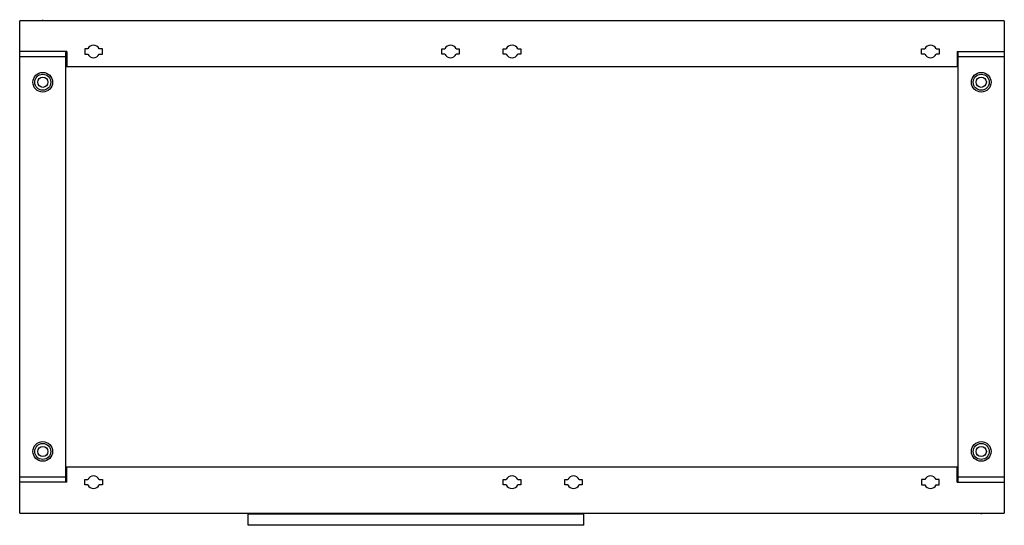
# Model space of a CAD drawing. Header units: millimetres. Extents: x 107 to 907, y 514 to 924.
import ezdxf

# ---------------------------------------------------------------- set-up
doc = ezdxf.new("R2010")
doc.units = ezdxf.units.MM
doc.header["$LTSCALE"] = 93.227674
doc.layers.get('0').update_dxf_attribs({"linetype": 'CONTINUOUS'})
for name, color, linetype in [('INTFCLR_86634', 7, 'CONTINUOUS'), ('INTFCLR_95462', 7, 'CONTINUOUS'), ('INTFCLR_97', 7, 'CONTINUOUS')]:
    doc.layers.add(name, color=color, linetype=linetype)

msp = doc.modelspace()

# ---------------------------------------------------------------- linework, layer by layer
at = {"color": 7}
for p, q in [((107.38, 523.59), (107.38, 923.59)), ((907.38, 923.59), (107.38, 923.59)), ((907.38, 923.59), (907.38, 523.59)), ((145.63, 898.59), (107.38, 898.59)), ((144.88, 548.59), (144.88, 898.59)), ((145.63, 898.59), (145.63, 886.09)), ((160.22, 900.74), (160.22, 896.44)), ((162.75, 900.74), (160.22, 900.74)), ((160.22, 896.44), (162.75, 896.44)), ((174.53, 900.74), (172, 900.74)), ((172, 896.44), (174.53, 896.44)), ((174.53, 896.44), (174.53, 900.74)), ((450.23, 896.44), (450.23, 900.74)), ((450.23, 900.74), (452.75, 900.74)), ((452.75, 896.44), (450.23, 896.44)), ((462, 900.74), (464.53, 900.74)), ((464.53, 896.44), (462, 896.44)), ((464.53, 900.74), (464.53, 896.44)), ((500.22, 896.44), (500.22, 900.74)), ((500.22, 900.74), (502.75, 900.74)), ((502.75, 896.44), (500.22, 896.44)), ((512, 900.74), (514.53, 900.74)), ((514.53, 896.44), (512, 896.44)), ((514.53, 900.74), (514.53, 896.44)), ((840.22, 900.74), (842.75, 900.74)), ((840.22, 896.44), (840.22, 900.74)), ((842.75, 896.44), (840.22, 896.44)), ((852, 900.74), (854.53, 900.74)), ((854.53, 896.44), (852, 896.44)), ((854.53, 900.74), (854.53, 896.44)), ((869.13, 898.59), (907.38, 898.59)), ((869.13, 898.59), (869.13, 886.09)), ((869.88, 548.59), (869.88, 898.59)), ((107.38, 894.59), (144.88, 894.59)), ((869.88, 894.59), (907.38, 894.59)), ((144.88, 887.59), (145.63, 887.59)), ((869.88, 886.09), (144.88, 886.09)), ((869.13, 887.59), (869.88, 887.59)), ((144.88, 561.09), (869.88, 561.09)), ((145.63, 548.59), (145.63, 561.09)), ((869.13, 548.59), (869.13, 561.09)), ((144.88, 552.59), (107.38, 552.59)), ((145.63, 559.59), (144.88, 559.59)), ((869.88, 559.59), (869.13, 559.59)), ((907.38, 552.59), (869.88, 552.59)), ((145.63, 548.59), (107.38, 548.59)), ((160.22, 546.44), (160.22, 550.74)), ((160.22, 550.74), (162.75, 550.74)), ((162.75, 546.44), (160.22, 546.44)), ((172, 550.74), (174.53, 550.74)), ((174.53, 546.44), (172, 546.44)), ((174.53, 550.74), (174.53, 546.44)), ((500.22, 550.74), (502.75, 550.74)), ((500.22, 546.44), (500.22, 550.74)), ((502.75, 546.44), (500.22, 546.44)), ((512, 550.74), (514.53, 550.74)), ((514.53, 546.44), (512, 546.44)), ((514.53, 550.74), (514.53, 546.44)), ((550.22, 550.74), (552.75, 550.74)), ((550.22, 546.44), (550.22, 550.74)), ((552.75, 546.44), (550.22, 546.44)), ((562, 550.74), (564.52, 550.74)), ((564.52, 546.44), (562, 546.44)), ((564.52, 550.74), (564.52, 546.44)), ((842.75, 550.74), (840.22, 550.74)), ((840.22, 550.74), (840.22, 546.44)), ((840.22, 546.44), (842.75, 546.44)), ((854.53, 550.74), (852, 550.74)), ((852, 546.44), (854.53, 546.44)), ((854.53, 546.44), (854.53, 550.74)), ((869.13, 548.59), (907.38, 548.59)), ((107.38, 523.59), (907.38, 523.59)), ((293.13, 513.6), (293.13, 522.59)), ((565.63, 522.59), (293.13, 522.59)), ((293.38, 522.59), (293.38, 523.59)), ((565.38, 522.59), (565.38, 523.59)), ((565.63, 513.6), (565.63, 522.59)), ((565.63, 513.6), (293.13, 513.6))]:
    msp.add_line(p, q, dxfattribs=at)
for centre, radius in [((126.13, 873.59), 8), ((126.13, 873.59), 6.5), ((888.63, 873.59), 8), ((888.63, 873.59), 6.5), ((126.13, 873.59), 4.15), ((888.63, 873.59), 4.15), ((126.13, 573.59), 8), ((126.13, 573.59), 6.5), ((126.13, 573.59), 4.15), ((888.63, 573.59), 8), ((888.63, 573.59), 6.5), ((888.63, 573.59), 4.15)]:
    msp.add_circle(centre, radius, dxfattribs=at)
for centre, start, end in [((167.38, 898.59), 24.93366, 155.06634), ((167.38, 898.59), 204.93366, 335.06634), ((457.38, 898.59), 24.93366, 155.06634), ((457.38, 898.59), 204.93366, 335.06634), ((507.38, 898.59), 24.93366, 155.06634), ((507.38, 898.59), 204.93366, 335.06634), ((847.38, 898.59), 24.93366, 155.06634), ((847.38, 898.59), 204.93366, 335.06634), ((167.38, 548.59), 24.93366, 155.06634), ((507.38, 548.59), 24.93366, 155.06634), ((557.38, 548.59), 24.93366, 155.06634), ((847.38, 548.59), 24.93366, 155.06634), ((167.38, 548.59), 204.93366, 335.06634), ((507.38, 548.59), 204.93366, 335.06634), ((557.38, 548.59), 204.93366, 335.06634), ((847.38, 548.59), 204.93366, 335.06634)]:
    msp.add_arc(centre, 5.1, start, end, dxfattribs=at)
at = {"layer": 'INTFCLR_86634', "color": 208, "true_color": 0x37005f}
for p, q in [((126.13, 923.59), (126.13, 924.09)), ((888.63, 923.59), (888.63, 924.09)), ((126.13, 523.59), (126.13, 523.09)), ((888.63, 523.59), (888.63, 523.09))]:
    msp.add_line(p, q, dxfattribs=at)
at = {"layer": 'INTFCLR_95462', "color": 208, "true_color": 0x37005f}
for p, q in [((126.13, 923.59), (126.13, 924.4)), ((888.63, 924.09), (888.63, 923.59)), ((126.13, 523.09), (126.13, 523.59)), ((888.63, 523.59), (888.63, 522.79))]:
    msp.add_line(p, q, dxfattribs=at)
at = {"layer": 'INTFCLR_97', "color": 208, "true_color": 0x37005f}
for p, q in [((126.13, 923.59), (126.13, 924.09)), ((888.63, 923.59), (888.63, 924.09)), ((126.13, 523.59), (126.13, 523.09)), ((888.63, 523.59), (888.63, 523.09))]:
    msp.add_line(p, q, dxfattribs=at)

doc.saveas('drawing.dxf')
